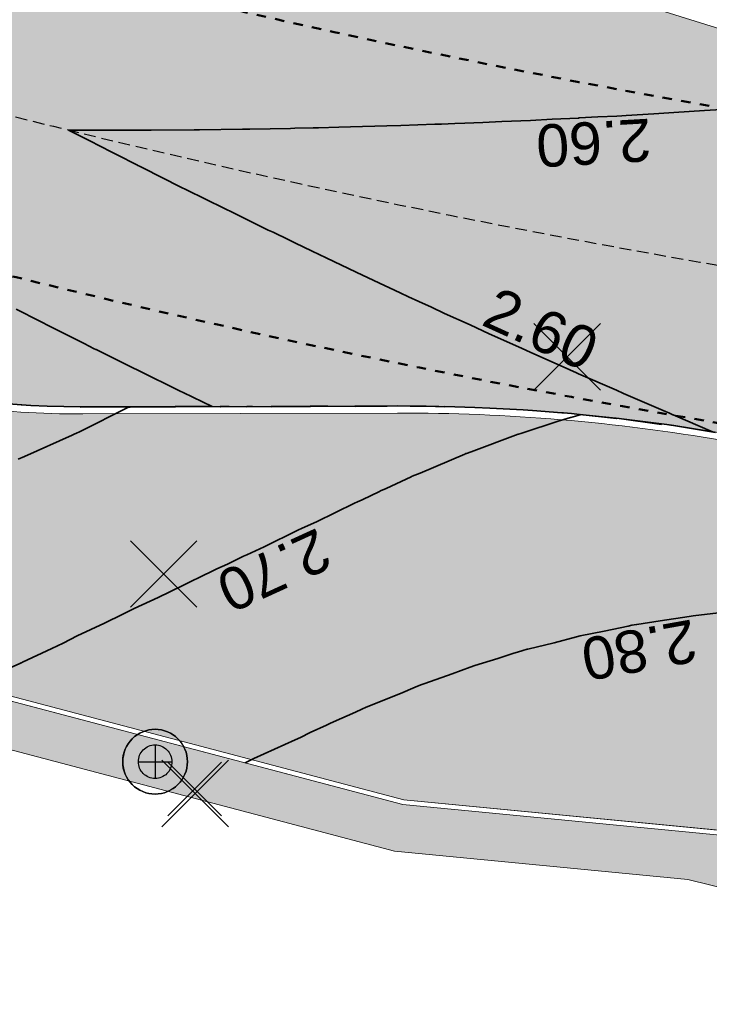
# Model space of a CAD drawing. Header units: metres. Extents: x 538891 to 1080079, y 6588829 to 13178720.
# Tile 14 of 256: x 539018 to 539033, y 6589509 to 6589530. Entities that reach past the tile are written whole.
import ezdxf

# ---------------------------------------------------------------- set-up
doc = ezdxf.new("R2010")
doc.units = ezdxf.units.M
doc.header["$LTSCALE"] = 0.4
doc.linetypes.add('#16_019061_PP_TL_liiklusskeem$0$DASHED2', pattern=[0.9375, 0.625, -0.3125])
doc.linetypes.add('#16_019061_PP_TL_liiklusskeem$0$VIA31', pattern=[1, 0.5, -0.5])
doc.layers.add('KOLDE PST', color=7, linetype='Continuous')
doc.styles.add('Swis721 Lt BT', font='swissl.ttf')

# ---------------------------------------------------------------- blocks, each defined once
blk = doc.blocks.new('#9_019061_PP_TL (2D)')
at = {"linetype": 'Continuous', "lineweight": 0, "true_color": 0xadadad}
h = blk.add_hatch(color=253, dxfattribs=at)
edge = h.paths.add_edge_path()
edge.add_arc((539039.415, 6589463.244), 48.4, 76.1419, 84.509, ccw=False)
edge.add_line((539051.008, 6589510.235), (539051.727, 6589513.148))
edge.add_arc((539052.469, 6589516.158), 3.1, 170.1614, 256.1419, ccw=False)
edge.add_line((539049.415, 6589516.688), (539049.62, 6589517.873))
edge.add_line((539049.62, 6589517.873), (539044.792, 6589518.71))
edge.add_line((539044.792, 6589518.71), (539032.885, 6589520.775))
edge.add_arc((539026.075, 6589481.511), 39.85, 80.1614, 90.163)
edge.add_line((539025.962, 6589521.361), (539019.274, 6589521.342))
edge.add_arc((539019.217, 6589541.492), 20.15, 255.2149, 270.1631, ccw=False)
edge.add_line((539014.074, 6589522.009), (538990.079, 6589528.342))
edge.add_arc((538997.773, 6589557.494), 30.15, 245.4624, 255.2149, ccw=False)
edge.add_line((538985.252, 6589530.067), (538975.917, 6589534.329))
edge.add_arc((538959.367, 6589498.078), 39.85, 65.4624, 75.2149)
edge.add_line((538969.537, 6589536.608), (538931.021, 6589546.774))
edge.add_arc((538931.824, 6589549.82), 3.15, 164.5662, 255.2149, ccw=False)
edge.add_line((538928.788, 6589550.658), (538938.628, 6589586.3))
edge.add_line((538938.628, 6589586.3), (538942.831, 6589588.869))
edge.add_arc((538938.736, 6589595.567), 7.85, 301.4416, 321.2489)
edge.add_arc((538947.314, 6589588.681), 3.15, 78.0181, 141.249, ccw=False)
edge.add_line((538947.968, 6589591.763), (538954.403, 6589590.397))
edge.add_arc((538954.579, 6589591.228), 0.85, 258.0182, 347.7638)
edge.add_line((538955.41, 6589591.048), (538956.357, 6589595.449))
edge.add_arc((538955.526, 6589595.628), 0.85, 347.8581, 438.0181)
edge.add_line((538955.702, 6589596.459), (538944.39, 6589598.86))
edge.add_arc((538944.805, 6589600.816), 2, 166.373, 258.0181, ccw=False)
edge.add_line((538942.862, 6589601.288), (538942.897, 6589601.434))
edge.add_line((538942.897, 6589601.434), (538939.981, 6589602.317))
edge.add_line((538939.981, 6589602.317), (538936.596, 6589591.647))
edge.add_arc((538934.689, 6589592.252), 2, 257.0112, 342.3976, ccw=False)
edge.add_line((538934.24, 6589590.303), (538929.973, 6589591.287))
edge.add_line((538929.973, 6589591.287), (538929.257, 6589588.18))
edge.add_line((538929.257, 6589588.18), (538933.27, 6589587.173))
edge.add_arc((538932.783, 6589585.233), 2, -15.4338, 75.9142, ccw=False)
edge.add_line((538934.711, 6589584.701), (538931.544, 6589573.229))
edge.add_arc((538929.616, 6589573.761), 2, 256.6726, 344.5662, ccw=False)
edge.add_line((538929.155, 6589571.815), (538927.88, 6589572.117))
edge.add_line((538927.88, 6589572.117), (538926.681, 6589567.055))
edge.add_arc((538925.926, 6589564.151), 3, -15.4338, 75.422, ccw=False)
edge.add_line((538928.818, 6589563.353), (538925.785, 6589552.369))
edge.add_arc((538923.857, 6589552.901), 2, 254.5511, 344.5662, ccw=False)
edge.add_line((538923.324, 6589550.973), (538917.242, 6589552.654))
edge.add_line((538917.242, 6589552.654), (538916.4, 6589549.609))
edge.add_line((538916.4, 6589549.609), (538921.508, 6589548.26))
edge.add_arc((538920.742, 6589545.359), 3, -10.4247, 75.2103, ccw=False)
edge.add_line((538923.693, 6589544.817), (538922.88, 6589540.4))
edge.add_line((538922.88, 6589540.4), (538922.407, 6589538.786))
edge.add_line((538922.407, 6589538.786), (538925.473, 6589537.887))
edge.add_arc((538927.373, 6589537.264), 2, 74.5662, 161.8389, ccw=False)
edge.add_line((538927.905, 6589539.192), (538945.043, 6589534.461))
edge.add_line((538945.043, 6589534.461), (538951.502, 6589532.836))
edge.add_line((538951.502, 6589532.836), (539026.095, 6589513.148))
edge.add_line((539026.095, 6589513.148), (539044.047, 6589511.422))
at = {"linetype": 'Continuous', "lineweight": 0, "true_color": 0xd6d6d6}
h = blk.add_hatch(color=254, dxfattribs=at)
h.paths.add_polyline_path([(538956.619, 6589596.418), (538956.399, 6589594.931), (538955.557, 6589591.017), (538954.133, 6589584.398), (538946.055, 6589550.904), (538946.132, 6589549.477), (538946.401, 6589548.074), (538946.857, 6589546.721), (538947.493, 6589545.441), (538948.296, 6589544.26), (538949.252, 6589543.199), (538950.343, 6589542.276), (538951.549, 6589541.511), (538969.575, 6589536.753), (538970.396, 6589536.527), (538971.211, 6589536.284), (538972.021, 6589536.023), (538972.826, 6589535.745), (538973.624, 6589535.451), (538974.416, 6589535.139), (538975.201, 6589534.81), (538975.979, 6589534.465), (538985.315, 6589530.203), (538985.898, 6589529.944), (538986.487, 6589529.698), (538987.081, 6589529.464), (538987.68, 6589529.243), (538988.283, 6589529.035), (538988.891, 6589528.839), (538989.502, 6589528.657), (538990.118, 6589528.487), (539013.921, 6589522.205), (539014.577, 6589522.037), (539015.238, 6589521.891), (539015.904, 6589521.768), (539016.573, 6589521.667), (539017.246, 6589521.589), (539017.92, 6589521.534), (539018.597, 6589521.501), (539019.273, 6589521.492), (539025.962, 6589521.511), (539026.834, 6589521.504), (539027.707, 6589521.478), (539028.578, 6589521.433), (539029.449, 6589521.369), (539030.318, 6589521.285), (539031.184, 6589521.183), (539032.049, 6589521.063), (539032.91, 6589520.923), (539044.818, 6589518.86), (539077.297, 6589513.225), (539077.296, 6589513.225), (539079.024, 6589512.918), (539080.749, 6589512.595), (539082.472, 6589512.256), (539084.191, 6589511.902), (539085.907, 6589511.533), (539087.62, 6589511.149), (539089.329, 6589510.749), (539091.034, 6589510.334), (539276.906, 6589464.221), (539339.994, 6589448.57), (539463.228, 6589417.997), (539592.906, 6589386.497), (539593.492, 6589386.288), (539594.022, 6589385.963), (539594.474, 6589385.536), (539594.828, 6589385.025), (539595.069, 6589384.452), (539595.187, 6589383.841), (539595.176, 6589383.219), (539595.038, 6589382.613), (539593.526, 6589378.182), (539596.74, 6589377.664), (539598.091, 6589381.525), (539598.409, 6589382.215), (539598.853, 6589382.833), (539599.405, 6589383.356), (539600.045, 6589383.765), (539600.751, 6589384.046), (539601.498, 6589384.189), (539602.258, 6589384.188), (539603.005, 6589384.044), (539622.839, 6589379.226), (539623.37, 6589379.093), (539623.9, 6589378.953), (539624.427, 6589378.805), (539624.953, 6589378.65), (539625.476, 6589378.489), (539625.997, 6589378.32), (539626.516, 6589378.144), (539627.032, 6589377.96), (539648.614, 6589370.134), (539669.021, 6589365.177), (539681.019, 6589364.914), (539681.156, 6589364.909), (539681.293, 6589364.901), (539681.429, 6589364.888), (539681.565, 6589364.872), (539681.701, 6589364.852), (539681.836, 6589364.829), (539681.97, 6589364.802), (539682.103, 6589364.771), (539700.86, 6589360.159), (539822.143, 6589329.985), (539839.249, 6589325.729), (539975.191, 6589291.908), (539998.095, 6589286.21), (540004.498, 6589284.617), (540014.909, 6589282.027), (540081.531, 6589265.452), (540091.239, 6589263.039), (540093.086, 6589262.702), (540094.957, 6589262.539), (540096.835, 6589262.552), (540098.704, 6589262.742), (540100.546, 6589263.105), (540102.346, 6589263.64), (540104.088, 6589264.342), (540105.757, 6589265.204), (540119.545, 6589273.167), (540135.021, 6589282.105), (540150.081, 6589290.803), (540150.8, 6589291.121), (540151.567, 6589291.295), (540152.353, 6589291.318), (540153.129, 6589291.189), (540153.866, 6589290.913), (540154.535, 6589290.499), (540155.112, 6589289.965), (540155.575, 6589289.329), (540156.315, 6589288.29), (540147.173, 6589305.886), (540145.5, 6589308.993), (540145.786, 6589308.19), (540145.939, 6589307.352), (540145.956, 6589306.5), (540145.835, 6589305.656), (540145.581, 6589304.843), (540145.199, 6589304.081), (540144.7, 6589303.39), (540144.097, 6589302.789), (540139.373, 6589298.966), (540138.753, 6589298.472), (540138.125, 6589297.988), (540137.49, 6589297.514), (540136.847, 6589297.051), (540136.197, 6589296.597), (540135.54, 6589296.154), (540134.875, 6589295.721), (540134.204, 6589295.299), (540108.475, 6589279.397), (540107.332, 6589278.725), (540106.161, 6589278.104), (540104.963, 6589277.536), (540103.741, 6589277.021), (540102.498, 6589276.561), (540101.236, 6589276.155), (540099.957, 6589275.807), (540098.663, 6589275.515), (540097.17, 6589275.246), (540095.667, 6589275.043), (540094.156, 6589274.907), (540092.641, 6589274.838), (540091.124, 6589274.835), (540089.608, 6589274.9), (540088.097, 6589275.031), (540086.593, 6589275.228), (540086.013, 6589275.334), (540071.045, 6589278.067), (540070.735, 6589278.133), (540045.334, 6589284.453), (540008.507, 6589293.615), (539981.797, 6589300.261), (539962.634, 6589305.028), (539854.991, 6589331.808), (539839.266, 6589335.721), (539795.802, 6589346.534), (539779.961, 6589350.475), (539747.852, 6589358.464), (539745.864, 6589358.958), (539683.743, 6589374.413), (539643.801, 6589384.116), (539626.573, 6589388.301), (539624.471, 6589388.811), (539620.584, 6589389.756), (539620.043, 6589389.891), (539619.504, 6589390.034), (539618.967, 6589390.184), (539618.432, 6589390.342), (539617.899, 6589390.508), (539617.369, 6589390.68), (539616.841, 6589390.861), (539616.316, 6589391.048), (539594.781, 6589398.905), (539574.375, 6589403.862), (539564.616, 6589406.232), (539550.32, 6589406.917), (539550.201, 6589406.924), (539550.082, 6589406.934), (539549.964, 6589406.946), (539549.846, 6589406.962), (539549.728, 6589406.98), (539549.611, 6589407.002), (539549.495, 6589407.026), (539549.379, 6589407.052), (539480.217, 6589423.853), (539479.286, 6589424.179), (539478.438, 6589424.681), (539477.705, 6589425.34), (539477.115, 6589426.131), (539476.692, 6589427.021), (539476.451, 6589427.978), (539476.404, 6589428.963), (539476.55, 6589429.938), (539476.921, 6589431.417), (539476.937, 6589431.486), (539476.954, 6589431.554), (539476.971, 6589431.622), (539476.989, 6589431.69), (539477.007, 6589431.758), (539477.025, 6589431.826), (539477.044, 6589431.894), (539477.062, 6589431.962), (539470.257, 6589433.641), (539470.218, 6589433.48), (539469.749, 6589431.55), (539469.425, 6589430.622), (539468.924, 6589429.776), (539468.268, 6589429.044), (539467.481, 6589428.454), (539466.594, 6589428.03), (539465.642, 6589427.787), (539464.66, 6589427.736), (539463.687, 6589427.878), (539425.886, 6589437.255), (539382.408, 6589445.676), (539380.499, 6589446.052), (539378.593, 6589446.44), (539376.689, 6589446.841), (539374.788, 6589447.254), (539372.89, 6589447.68), (539370.994, 6589448.117), (539369.102, 6589448.568), (539367.212, 6589449.03), (539341.679, 6589455.364), (539278.592, 6589471.015), (539243.813, 6589479.643), (539240.016, 6589480.586), (539092.72, 6589517.128), (539090.954, 6589517.558), (539089.184, 6589517.972), (539087.41, 6589518.37), (539085.633, 6589518.752), (539083.852, 6589519.119), (539082.069, 6589519.469), (539080.282, 6589519.804), (539078.492, 6589520.122), (539055.024, 6589524.192), (539045.026, 6589525.939), (539044.509, 6589526.046), (539043.994, 6589526.159), (539043.481, 6589526.279), (539042.969, 6589526.406), (539042.459, 6589526.54), (539041.95, 6589526.68), (539041.444, 6589526.827), (539040.939, 6589526.981), (539020.283, 6589533.423), (539020.124, 6589533.472), (539019.966, 6589533.52), (539019.806, 6589533.567), (539019.647, 6589533.614), (539019.487, 6589533.659), (539019.327, 6589533.704), (539019.167, 6589533.748), (539019.007, 6589533.79), (539001.446, 6589538.425), (539000.921, 6589538.556), (539000.392, 6589538.673), (538999.861, 6589538.775), (538999.327, 6589538.863), (538998.79, 6589538.937), (538998.252, 6589538.996), (538997.713, 6589539.04), (538997.172, 6589539.07), (538990.901, 6589539.331), (538989.82, 6589539.39), (538988.74, 6589539.479), (538987.664, 6589539.597), (538986.592, 6589539.744), (538985.523, 6589539.92), (538984.46, 6589540.125), (538983.403, 6589540.358), (538982.352, 6589540.621), (538976.477, 6589542.171), (538972.357, 6589543.376), (538966.367, 6589545.17), (538965.446, 6589545.541), (538964.553, 6589545.974), (538963.693, 6589546.469), (538962.869, 6589547.022), (538962.085, 6589547.631), (538961.346, 6589548.293), (538960.654, 6589549.004), (538960.014, 6589549.763), (538959.541, 6589550.426), (538959.111, 6589551.118), (538958.725, 6589551.837), (538958.386, 6589552.578), (538958.095, 6589553.339), (538957.853, 6589554.117), (538957.66, 6589554.909), (538957.518, 6589555.711), (538957.352, 6589556.833), (538957.228, 6589557.96), (538957.145, 6589559.091), (538957.105, 6589560.224), (538957.106, 6589561.358), (538957.15, 6589562.491), (538957.235, 6589563.621), (538957.363, 6589564.748), (538957.418, 6589565.229), (538957.476, 6589565.71), (538957.537, 6589566.19), (538957.6, 6589566.67), (538957.666, 6589567.15), (538957.735, 6589567.629), (538957.806, 6589568.108), (538957.881, 6589568.587), (538959.079, 6589575.298), (538962.064, 6589589.129), (538963.31, 6589594.998), (538960.215, 6589595.655)])
h.paths.add_polyline_path([(540045.416, 6589280.49), (540045.226, 6589280.442), (540045.049, 6589280.358), (540044.892, 6589280.241), (540044.76, 6589280.095), (540044.66, 6589279.927), (540044.594, 6589279.742), (540044.546, 6589279.548), (540044.517, 6589279.354), (540044.527, 6589279.159), (540044.575, 6589278.968), (540044.659, 6589278.791), (540044.776, 6589278.634), (540044.922, 6589278.503), (540045.09, 6589278.402), (540045.275, 6589278.336), (540051.097, 6589276.888), (540051.291, 6589276.859), (540051.487, 6589276.869), (540051.677, 6589276.917), (540051.854, 6589277.001), (540052.012, 6589277.118), (540052.143, 6589277.264), (540052.244, 6589277.432), (540052.309, 6589277.617), (540052.358, 6589277.811), (540052.386, 6589278.005), (540052.376, 6589278.201), (540052.328, 6589278.391), (540052.244, 6589278.568), (540052.127, 6589278.725), (540051.982, 6589278.857), (540051.813, 6589278.957), (540051.629, 6589279.023), (540045.806, 6589280.471), (540045.612, 6589280.5)])
h.paths.add_polyline_path([(540147.292, 6589298.631), (540147.101, 6589298.587), (540146.923, 6589298.506), (540141.727, 6589295.505), (540141.568, 6589295.391), (540141.434, 6589295.248), (540141.33, 6589295.081), (540141.261, 6589294.898), (540141.229, 6589294.704), (540141.236, 6589294.508), (540141.28, 6589294.317), (540141.361, 6589294.139), (540141.475, 6589293.98), (540141.618, 6589293.846), (540141.785, 6589293.742), (540141.968, 6589293.673), (540142.162, 6589293.641), (540142.358, 6589293.648), (540142.549, 6589293.692), (540142.727, 6589293.773), (540147.923, 6589296.774), (540148.082, 6589296.888), (540148.216, 6589297.031), (540148.32, 6589297.198), (540148.389, 6589297.381), (540148.421, 6589297.575), (540148.414, 6589297.77), (540148.37, 6589297.961), (540148.289, 6589298.14), (540148.174, 6589298.299), (540148.031, 6589298.433), (540147.865, 6589298.537), (540147.681, 6589298.606), (540147.488, 6589298.638)])
h.paths.add_polyline_path([(539856.185, 6589327.595), (539856.05, 6589327.565), (539855.923, 6589327.511), (539855.808, 6589327.435), (539855.709, 6589327.338), (539855.629, 6589327.225), (539855.571, 6589327.1), (539855.538, 6589326.966), (539855.529, 6589326.828), (539855.546, 6589326.691), (539855.588, 6589326.559), (539855.653, 6589326.437), (539855.74, 6589326.329), (539855.845, 6589326.239), (539855.965, 6589326.17), (539856.696, 6589325.841), (539857.433, 6589325.526), (539858.176, 6589325.226), (539858.925, 6589324.94), (539859.68, 6589324.668), (539860.439, 6589324.411), (539861.203, 6589324.168), (539861.972, 6589323.94), (539925.828, 6589308.054), (539926.022, 6589308.025), (539926.217, 6589308.035), (539926.407, 6589308.083), (539926.585, 6589308.167), (539926.742, 6589308.284), (539926.873, 6589308.43), (539926.974, 6589308.598), (539927.04, 6589308.783), (539927.088, 6589308.977), (539927.116, 6589309.171), (539927.106, 6589309.367), (539927.058, 6589309.557), (539926.974, 6589309.734), (539926.857, 6589309.891), (539926.712, 6589310.022), (539926.543, 6589310.123), (539926.359, 6589310.189), (539856.46, 6589327.579), (539856.323, 6589327.6)])
h.paths.add_polyline_path([(539798.462, 6589341.956), (539798.327, 6589341.926), (539798.2, 6589341.872), (539798.085, 6589341.795), (539797.986, 6589341.699), (539797.906, 6589341.586), (539797.849, 6589341.461), (539797.815, 6589341.327), (539797.806, 6589341.189), (539797.823, 6589341.051), (539797.865, 6589340.92), (539797.931, 6589340.798), (539798.017, 6589340.69), (539798.122, 6589340.6), (539798.242, 6589340.531), (539798.973, 6589340.202), (539799.71, 6589339.887), (539800.454, 6589339.587), (539801.203, 6589339.3), (539801.957, 6589339.029), (539802.716, 6589338.771), (539803.481, 6589338.529), (539804.249, 6589338.301), (539819.106, 6589334.605), (539819.32, 6589334.574), (539819.535, 6589334.585), (539819.744, 6589334.637), (539819.939, 6589334.73), (539820.112, 6589334.859), (539820.257, 6589335.019), (539820.367, 6589335.204), (539820.439, 6589335.407), (539820.471, 6589335.62), (539820.46, 6589335.836), (539820.407, 6589336.045), (539820.315, 6589336.239), (539820.186, 6589336.412), (539820.026, 6589336.557), (539819.841, 6589336.668), (539819.638, 6589336.74), (539798.737, 6589341.94), (539798.601, 6589341.961)])
h.paths.add_polyline_path([(539755.286, 6589352.671), (539755.096, 6589352.623), (539754.919, 6589352.539), (539754.762, 6589352.422), (539754.63, 6589352.277), (539754.53, 6589352.109), (539754.464, 6589351.924), (539754.416, 6589351.73), (539754.387, 6589351.536), (539754.397, 6589351.34), (539754.445, 6589351.15), (539754.529, 6589350.973), (539754.646, 6589350.816), (539754.792, 6589350.684), (539754.96, 6589350.584), (539755.145, 6589350.518), (539760.967, 6589349.069), (539761.161, 6589349.041), (539761.357, 6589349.051), (539761.547, 6589349.099), (539761.724, 6589349.183), (539761.881, 6589349.3), (539762.013, 6589349.445), (539762.113, 6589349.614), (539762.179, 6589349.798), (539762.227, 6589349.992), (539762.256, 6589350.186), (539762.246, 6589350.382), (539762.198, 6589350.572), (539762.114, 6589350.749), (539761.997, 6589350.907), (539761.851, 6589351.038), (539761.683, 6589351.138), (539761.498, 6589351.204), (539755.676, 6589352.653), (539755.482, 6589352.681)])
h.paths.add_polyline_path([(539642.542, 6589380.476), (539642.333, 6589380.422), (539642.139, 6589380.329), (539641.967, 6589380.199), (539641.823, 6589380.038), (539641.714, 6589379.853), (539641.642, 6589379.649), (539641.612, 6589379.436), (539641.624, 6589379.22), (539641.678, 6589379.011), (539641.772, 6589378.817), (539641.902, 6589378.645), (539642.062, 6589378.501), (539642.248, 6589378.392), (539642.452, 6589378.321), (539681.41, 6589368.857), (539681.548, 6589368.837), (539681.688, 6589368.843), (539681.825, 6589368.874), (539681.953, 6589368.931), (539682.068, 6589369.01), (539682.166, 6589369.11), (539682.245, 6589369.226), (539682.3, 6589369.354), (539682.331, 6589369.491), (539682.336, 6589369.631), (539682.314, 6589369.769), (539682.268, 6589369.901), (539682.197, 6589370.022), (539682.106, 6589370.128), (539681.996, 6589370.215), (539681.872, 6589370.28), (539680.245, 6589370.933), (539679.455, 6589371.235), (539678.659, 6589371.524), (539677.858, 6589371.799), (539677.053, 6589372.061), (539676.244, 6589372.31), (539675.43, 6589372.544), (539674.613, 6589372.765), (539673.792, 6589372.971), (539642.971, 6589380.458), (539642.757, 6589380.488)])
h.paths.add_polyline_path([(539565.669, 6589399.152), (539565.501, 6589399.089), (539565.354, 6589398.987), (539565.236, 6589398.853), (539565.155, 6589398.694), (539565.114, 6589398.52), (539565.116, 6589398.341), (539565.128, 6589398.247), (539565.153, 6589398.156), (539565.189, 6589398.068), (539565.237, 6589397.986), (539565.296, 6589397.912), (539565.364, 6589397.846), (539565.44, 6589397.79), (539565.524, 6589397.744), (539566.236, 6589397.414), (539566.957, 6589397.101), (539567.684, 6589396.804), (539568.418, 6589396.524), (539569.158, 6589396.261), (539569.905, 6589396.016), (539570.656, 6589395.788), (539571.413, 6589395.577), (539624.038, 6589382.793), (539624.232, 6589382.766), (539624.428, 6589382.777), (539624.618, 6589382.826), (539624.794, 6589382.911), (539624.951, 6589383.029), (539625.081, 6589383.175), (539625.181, 6589383.344), (539625.246, 6589383.529), (539625.293, 6589383.724), (539625.32, 6589383.918), (539625.309, 6589384.113), (539625.26, 6589384.303), (539625.175, 6589384.48), (539625.057, 6589384.636), (539624.911, 6589384.767), (539624.742, 6589384.867), (539624.557, 6589384.931), (539566.023, 6589399.15), (539565.846, 6589399.173)])
h.paths.add_polyline_path([(539480.808, 6589419.797), (539480.673, 6589419.766), (539480.545, 6589419.711), (539480.43, 6589419.633), (539480.332, 6589419.535), (539480.253, 6589419.42), (539480.197, 6589419.293), (539480.165, 6589419.158), (539480.158, 6589419.019), (539480.177, 6589418.881), (539480.222, 6589418.75), (539480.29, 6589418.628), (539480.379, 6589418.522), (539480.486, 6589418.433), (539480.608, 6589418.366), (539481.431, 6589418.017), (539482.26, 6589417.682), (539483.095, 6589417.363), (539483.935, 6589417.059), (539484.781, 6589416.77), (539485.633, 6589416.497), (539486.489, 6589416.239), (539487.349, 6589415.997), (539515.455, 6589409.17), (539515.669, 6589409.14), (539515.884, 6589409.152), (539516.093, 6589409.206), (539516.287, 6589409.299), (539516.46, 6589409.429), (539516.603, 6589409.59), (539516.713, 6589409.775), (539516.784, 6589409.979), (539516.814, 6589410.192), (539516.802, 6589410.408), (539516.748, 6589410.617), (539516.654, 6589410.811), (539516.525, 6589410.983), (539516.364, 6589411.127), (539516.178, 6589411.236), (539515.975, 6589411.307), (539481.084, 6589419.783), (539480.947, 6589419.803)])
h.paths.add_polyline_path([(539411.518, 6589436.162), (539411.379, 6589436.121), (539411.251, 6589436.053), (539411.138, 6589435.963), (539411.045, 6589435.852), (539410.975, 6589435.726), (539410.93, 6589435.588), (539410.913, 6589435.444), (539410.924, 6589435.3), (539410.961, 6589435.161), (539411.026, 6589435.031), (539411.113, 6589434.916), (539411.221, 6589434.82), (539411.346, 6589434.747), (539411.482, 6589434.698), (539424.542, 6589431.459), (539429.395, 6589430.255), (539429.589, 6589430.226), (539429.785, 6589430.236), (539429.975, 6589430.284), (539430.152, 6589430.369), (539430.309, 6589430.486), (539430.44, 6589430.631), (539430.541, 6589430.8), (539430.606, 6589430.984), (539430.654, 6589431.178), (539430.682, 6589431.373), (539430.672, 6589431.568), (539430.624, 6589431.759), (539430.54, 6589431.936), (539430.423, 6589432.093), (539430.278, 6589432.225), (539430.11, 6589432.326), (539429.925, 6589432.392), (539425.084, 6589433.591), (539411.805, 6589436.163), (539411.661, 6589436.176)])
at = {"color": 251, "linetype": 'Continuous', "lineweight": 9, "true_color": 0x5b5b5b, "flags": 128}
for points in [[(539049.62, 6589517.873), (539044.792, 6589518.71), (539032.885, 6589520.775, 0.043668), (539025.962, 6589521.361), (539019.274, 6589521.342, -0.065316), (539014.074, 6589522.009), (538990.079, 6589528.342, -0.042579), (538985.252, 6589530.067), (538975.917, 6589534.329, 0.042579), (538969.537, 6589536.608), (538931.021, 6589546.774, -0.417533)], [(538951.502, 6589532.836), (539026.095, 6589513.148), (539044.047, 6589511.422), (539044.047, 6589511.422, -0.036525), (539051.008, 6589510.235)]]:
    blk.add_lwpolyline(points, format="xyb", dxfattribs=at)
at = {"color": 1, "linetype": 'Continuous', "lineweight": 9, "true_color": 0xff0000, "flags": 128}
for points in [[(538964.111, 6589598.412), (538963.576, 6589596.251), (538963.102, 6589594.02), (538962.161, 6589589.62), (538959.079, 6589575.298), (538957.881, 6589568.587, 0.011234), (538957.363, 6589564.748, 0.074268), (538957.518, 6589555.711, 0.127551), (538960.014, 6589549.763, 0.139923), (538966.367, 6589545.17), (538976.477, 6589542.171), (538982.352, 6589540.621, 0.054191), (538990.901, 6589539.331), (538997.172, 6589539.07, -0.05419), (539001.446, 6589538.425), (539019.007, 6589533.79, -0.01107), (539020.283, 6589533.423), (539040.939, 6589526.981, 0.032664), (539046.014, 6589525.755), (539078.492, 6589520.122, -0.017867), (539092.72, 6589517.128), (539214.803, 6589486.841), (539219.655, 6589485.637), (539240.016, 6589480.586)], [(539592.871, 6589386.351), (539463.192, 6589417.852), (539427.485, 6589426.71), (539423.603, 6589427.673), (539373.221, 6589440.172), (539339.958, 6589448.425), (539310.84, 6589455.648), (539305.987, 6589456.852), (539276.87, 6589464.076), (539217.897, 6589478.706), (539213.044, 6589479.91), (539090.998, 6589510.188, 0.017867), (539077.27, 6589513.077), (539049.719, 6589517.856), (539044.792, 6589518.71), (539032.885, 6589520.775, 0.043668), (539025.962, 6589521.361), (539019.274, 6589521.342, -0.065316), (539014.074, 6589522.009), (538990.079, 6589528.342, -0.042579), (538985.252, 6589530.067), (538975.917, 6589534.329, 0.042579), (538969.537, 6589536.608), (538947.188, 6589542.507)], [(539592.906, 6589386.497), (539463.228, 6589417.997), (539427.521, 6589426.856), (539423.639, 6589427.819), (539373.257, 6589440.318), (539339.994, 6589448.57), (539310.876, 6589455.794), (539306.023, 6589456.998), (539276.906, 6589464.221), (539217.933, 6589478.852), (539213.08, 6589480.056), (539091.034, 6589510.334, 0.017867), (539077.296, 6589513.225), (539049.744, 6589518.003), (539044.818, 6589518.858), (539032.91, 6589520.923, 0.043668), (539025.962, 6589521.511), (539019.273, 6589521.492, -0.065316), (539014.113, 6589522.154), (538990.118, 6589528.487, -0.042579), (538985.315, 6589530.203), (538975.979, 6589534.465, 0.042579), (538969.575, 6589536.753), (538947.226, 6589542.652)]]:
    blk.add_lwpolyline(points, format="xyb", dxfattribs=at)
at = {"color": 5, "linetype": 'Continuous', "lineweight": 35, "true_color": 0x0000ff, "flags": 128}
for points in [[(539017.693, 6589521.554), (539018.176, 6589521.519), (539018.521, 6589521.507), (539018.521, 6589521.51), (539019.227, 6589521.492), (539019.239, 6589521.489), (539019.239, 6589521.492), (539019.273, 6589521.492), (539019.512, 6589521.49), (539019.513, 6589521.492), (539020.283, 6589521.495), (539020.44, 6589521.494), (539020.44, 6589521.495), (539021.337, 6589521.498), (539021.398, 6589521.497), (539021.398, 6589521.498), (539022.022, 6589521.5), (539021.405, 6589521.798), (539021.405, 6589521.798), (539021.347, 6589521.827), (539020.46, 6589522.261), (539020.327, 6589522.328), (539019.561, 6589522.707), (539019.552, 6589522.711), (539019.519, 6589522.727), (539019.304, 6589522.837), (539018.582, 6589523.199), (539018.367, 6589523.309), (539017.86, 6589523.566)], [(539017.901, 6589520.381), (539018.036, 6589520.438), (539019.048, 6589520.891), (539019.09, 6589520.91), (539019.093, 6589520.911), (539019.141, 6589520.935), (539019.142, 6589520.936), (539019.205, 6589520.965), (539020.25, 6589521.484), (539020.251, 6589521.485), (539020.278, 6589521.484), (539020.28, 6589521.494), (539020.283, 6589521.494), (539021.236, 6589521.488), (539021.238, 6589521.497), (539021.337, 6589521.497), (539022.194, 6589521.492), (539022.196, 6589521.5), (539022.388, 6589521.5), (539022.761, 6589521.494), (539022.762, 6589521.501), (539022.878, 6589521.502), (539023.277, 6589521.496), (539023.278, 6589521.503), (539023.437, 6589521.503), (539024.106, 6589521.499), (539024.107, 6589521.505), (539024.483, 6589521.506), (539025.06, 6589521.503), (539025.061, 6589521.508), (539025.528, 6589521.509), (539025.74, 6589521.505), (539025.741, 6589521.51), (539025.962, 6589521.511), (539026.233, 6589521.505), (539026.234, 6589521.509), (539026.569, 6589521.508), (539026.966, 6589521.494), (539026.967, 6589521.498), (539027.603, 6589521.482), (539027.919, 6589521.463), (539027.919, 6589521.466), (539028.631, 6589521.429), (539028.825, 6589521.412), (539028.826, 6589521.415), (539029.449, 6589521.368), (539029.487, 6589521.363), (539029.488, 6589521.365), (539029.653, 6589521.351), (539029.823, 6589521.332), (539029.823, 6589521.333), (539030.668, 6589521.246), (539030.775, 6589521.232), (539030.775, 6589521.233), (539031.679, 6589521.117), (539031.684, 6589521.116), (539031.78, 6589521.102), (539031.829, 6589521.094), (539031.829, 6589521.094), (539032.649, 6589520.964), (539031.818, 6589521.323), (539031.812, 6589521.326), (539031.722, 6589521.364), (539031.65, 6589521.396), (539030.763, 6589521.778), (539030.611, 6589521.845), (539029.808, 6589522.195), (539029.763, 6589522.215), (539029.618, 6589522.279), (539029.417, 6589522.369), (539028.856, 6589522.618), (539028.534, 6589522.764), (539027.908, 6589523.045), (539027.501, 6589523.231), (539026.962, 6589523.476), (539026.684, 6589523.605), (539026.412, 6589523.73), (539026.197, 6589523.83), (539026.02, 6589523.912), (539025.455, 6589524.178), (539025.082, 6589524.352), (539024.447, 6589524.655), (539024.146, 6589524.797), (539023.783, 6589524.972), (539023.649, 6589525.036), (539023.318, 6589525.197), (539023.215, 6589525.246), (539022.46, 6589525.616), (539022.286, 6589525.7), (539021.481, 6589526.099), (539021.361, 6589526.158), (539020.549, 6589526.566), (539020.48, 6589526.6), (539020.443, 6589526.619), (539020.44, 6589526.62), (539019.547, 6589527.074), (539019.522, 6589527.087), (539018.975, 6589527.368), (539019.589, 6589527.366), (539019.614, 6589527.366), (539020.617, 6589527.367), (539020.619, 6589527.367), (539020.662, 6589527.368), (539020.727, 6589527.368), (539021.643, 6589527.374), (539021.752, 6589527.376), (539022.667, 6589527.387), (539022.821, 6589527.39), (539023.691, 6589527.404), (539023.781, 6589527.407), (539024.168, 6589527.414), (539024.283, 6589527.418), (539024.713, 6589527.427), (539024.961, 6589527.435), (539025.734, 6589527.456), (539026.031, 6589527.467), (539026.754, 6589527.49), (539026.893, 6589527.495), (539027.178, 6589527.505), (539027.388, 6589527.514), (539027.772, 6589527.529), (539028.175, 6589527.548), (539028.789, 6589527.573), (539029.249, 6589527.597), (539029.804, 6589527.623), (539029.822, 6589527.624), (539030.214, 6589527.646), (539030.616, 6589527.666), (539030.723, 6589527.673), (539030.818, 6589527.678), (539031.402, 6589527.714), (539031.831, 6589527.738), (539032.482, 6589527.782), (539032.842, 6589527.804)], [(539032.716, 6589520.945), (539031.779, 6589521.102), (539031.767, 6589521.103), (539031.679, 6589521.116), (539031.57, 6589521.13), (539031.568, 6589521.121), (539030.668, 6589521.246), (539030.617, 6589521.251), (539030.615, 6589521.242), (539029.839, 6589521.329), (539029.838, 6589521.321), (539029.645, 6589521.27), (539029.637, 6589521.268), (539029.637, 6589521.268), (539029.422, 6589521.204), (539029.418, 6589521.203), (539029.416, 6589521.202), (539028.579, 6589520.93), (539028.534, 6589520.916), (539028.525, 6589520.912), (539027.523, 6589520.538), (539027.426, 6589520.505), (539027.412, 6589520.5), (539027.393, 6589520.491), (539026.441, 6589520.086), (539026.271, 6589520.018), (539026.25, 6589520.008), (539025.72, 6589519.761), (539025.596, 6589519.707), (539025.575, 6589519.697), (539025.212, 6589519.522), (539025.111, 6589519.476), (539025.05, 6589519.446), (539024.241, 6589519.055), (539023.939, 6589518.918), (539023.846, 6589518.873), (539023.128, 6589518.523), (539022.758, 6589518.354), (539022.689, 6589518.321), (539022.347, 6589518.153), (539022.125, 6589518.051), (539022.053, 6589518.016), (539021.779, 6589517.882), (539021.568, 6589517.785), (539021.385, 6589517.695), (539020.877, 6589517.445), (539020.368, 6589517.21), (539020.124, 6589517.09), (539019.74, 6589516.9), (539019.158, 6589516.63), (539018.856, 6589516.479), (539018.618, 6589516.361), (539017.993, 6589516.07), (539017.976, 6589516.062), (539017.969, 6589516.058), (539017.939, 6589516.044), (539017.54, 6589515.865)], [(539032.969, 6589517.142), (539032.539, 6589517.09), (539032.239, 6589517.054), (539032.157, 6589517.042), (539031.539, 6589516.949), (539031.046, 6589516.874), (539031.039, 6589516.873), (539030.986, 6589516.864), (539030.938, 6589516.856), (539030.861, 6589516.84), (539030.349, 6589516.732), (539029.842, 6589516.635), (539029.76, 6589516.613), (539029.286, 6589516.487), (539028.731, 6589516.351), (539028.714, 6589516.346), (539028.624, 6589516.319), (539028.507, 6589516.286), (539028.434, 6589516.263), (539028.095, 6589516.152), (539027.603, 6589516.003), (539027.503, 6589515.966), (539027.125, 6589515.825), (539026.543, 6589515.621), (539026.457, 6589515.592), (539026.338, 6589515.541), (539026.025, 6589515.408), (539025.292, 6589515.115), (539025.201, 6589515.073), (539025.065, 6589515.009), (539024.602, 6589514.806), (539024.526, 6589514.77), (539024.453, 6589514.735), (539024.107, 6589514.578), (539023.897, 6589514.477), (539023.785, 6589514.422), (539022.911, 6589514.025), (539022.724, 6589513.934)]]:
    blk.add_lwpolyline(points, dxfattribs=at)
at = {"color": 144, "linetype": 'Continuous', "lineweight": 9, "true_color": 0x007299, "flags": 128}
for points in [[(538951.476, 6589532.739), (539026.077, 6589513.049), (539036.696, 6589512.028), (539044.037, 6589511.323, -0.036525), (539050.984, 6589510.138)], [(538951.502, 6589532.836), (539026.095, 6589513.148), (539036.705, 6589512.128), (539044.047, 6589511.422, -0.036525), (539051.008, 6589510.235)]]:
    blk.add_lwpolyline(points, format="xyb", dxfattribs=at)
at = {"color": 5, "true_color": 0x0000ff, "char_height": 0.9, "attachment_point": 8, "line_spacing_factor": 1.004016, "style": 'Swis721 Lt BT'}
for s, insert, rotation in [('2.60', (539030.104, 6589527.555), 183.2416), ('2.60', (539028.82, 6589522.727), 335.6234), ('2.70', (539023.148, 6589518.439), 204.5569), ('2.80', (539031.015, 6589516.783), 190.1032)]:
    blk.add_mtext(s, dxfattribs=dict(at, insert=insert, rotation=rotation))
blk = doc.blocks.new('KOLDE PST TL')
at = {"color": 7}
blk.add_blockref('#9_019061_PP_TL (2D)', (0, 0), dxfattribs=at)
blk = doc.blocks.new('#13_Kolde pst HP -xref$0$likvideeritav')
at = {"color": 1, "linetype": 'Continuous', "lineweight": 25, "true_color": 0xff0000}
for p, q in [((0.707, -0.707), (-0.707, 0.707)), ((0.707, 0.707), (-0.707, -0.707))]:
    blk.add_line(p, q, dxfattribs=at)
blk = doc.blocks.new('#13_KOLDE TAIM (2D)')
at = {"linetype": 'Continuous', "lineweight": 0, "true_color": 0xc4f877}
h = blk.add_hatch(color=71, dxfattribs=at)
edge = h.paths.add_edge_path()
edge.add_line((539092.358, 6589496.615), (539092.357, 6589496.615))
edge.add_line((539092.357, 6589496.615), (539092.633, 6589499.1))
edge.add_line((539092.633, 6589499.1), (539080.886, 6589500.403))
edge.add_arc((539086.589, 6589551.788), 51.7, 246.5731, 263.6668, ccw=False)
edge.add_line((539066.035, 6589504.349), (539058.618, 6589507.563))
edge.add_arc((539039.415, 6589463.244), 48.3, 66.5731, 76.1419)
edge.add_arc((539039.415, 6589463.244), 48.3, 76.1419, 84.509)
edge.add_line((539044.037, 6589511.323), (539036.696, 6589512.028))
edge.add_line((539036.696, 6589512.028), (539026.077, 6589513.049))
edge.add_line((539026.077, 6589513.049), (538951.591, 6589532.709))
edge.add_line((538951.591, 6589532.709), (538951.36, 6589531.735))
edge.add_line((538951.36, 6589531.735), (538985.626, 6589522.691))
edge.add_line((538985.626, 6589522.691), (538985.632, 6589522.346))
edge.add_line((538985.632, 6589522.346), (538989.116, 6589521.461))
edge.add_line((538989.116, 6589521.461), (538989.99, 6589521.221))
edge.add_line((538989.99, 6589521.221), (538990.499, 6589521.405))
edge.add_line((538990.499, 6589521.405), (539025.9, 6589512.062))
edge.add_line((539025.9, 6589512.062), (539032.126, 6589511.463))
edge.add_line((539032.126, 6589511.463), (539034.168, 6589510.96))
edge.add_line((539034.168, 6589510.96), (539034.144, 6589510.752))
edge.add_line((539034.144, 6589510.752), (539035.77, 6589510.565))
edge.add_line((539035.77, 6589510.565), (539038.333, 6589509.933))
edge.add_line((539038.333, 6589509.933), (539038.923, 6589510.81))
edge.add_line((539038.923, 6589510.81), (539043.942, 6589510.327))
edge.add_arc((539039.415, 6589463.244), 47.3, 76.1419, 84.509, ccw=False)
edge.add_arc((539039.415, 6589463.244), 47.3, 66.5731, 76.1419, ccw=False)
edge.add_line((539058.221, 6589506.645), (539065.637, 6589503.432))
edge.add_arc((539086.589, 6589551.788), 52.7, 246.5731, 263.6668)
edge.add_line((539080.776, 6589499.409), (539091.529, 6589498.216))
edge.add_line((539091.529, 6589498.216), (539091.253, 6589495.731))
edge.add_line((539091.253, 6589495.731), (539092.266, 6589495.619))
edge.add_line((539092.266, 6589495.619), (539092.358, 6589496.615))
at = {"color": 71, "linetype": 'Continuous', "lineweight": 5, "true_color": 0xc4f877, "flags": 128}
blk.add_lwpolyline([(539050.984, 6589510.138, 0.036525), (539044.037, 6589511.323), (539036.696, 6589512.028), (539026.077, 6589513.049), (538951.591, 6589532.709), (538951.36, 6589531.735), (538985.626, 6589522.691), (538985.632, 6589522.346), (538989.116, 6589521.461), (538989.99, 6589521.221), (538990.499, 6589521.405), (539025.9, 6589512.062), (539032.126, 6589511.463), (539034.168, 6589510.96), (539034.144, 6589510.752), (539035.77, 6589510.565), (539038.333, 6589509.933), (539038.923, 6589510.81), (539043.942, 6589510.327, -0.036525), (539050.745, 6589509.168, -0.041776)], format="xyb", dxfattribs=at)
at = {"color": 1, "true_color": 0xff0000}
for p in [(539029.563, 6589522.556), (539020.993, 6589517.945), (539021.662, 6589513.286)]:
    blk.add_blockref('#13_Kolde pst HP -xref$0$likvideeritav', p, dxfattribs=at)
blk = doc.blocks.new('Kolde pst Taim')
at = {"color": 13, "true_color": 0xff4646}
blk.add_blockref('#13_KOLDE TAIM (2D)', (0, 0), dxfattribs=at)
blk = doc.blocks.new('#15_019061_PP_ELV-4-01_v01_Puhas$0$A$C2D7D09D12')
at = {"color": 1, "linetype": 'Continuous', "lineweight": 25, "true_color": 0xff0000}
for p, q in [((0.035, 0.035), (1.171, 1.171)), ((0.035, 1.171), (1.171, 0.035))]:
    blk.add_line(p, q, dxfattribs=at)
blk = doc.blocks.new('#15_Kolde pst ELV-3 (2D)')
at = {"color": 1, "linetype": 'Continuous', "lineweight": 25, "true_color": 0xff0000}
for p, q in [((539020.812, 6589514.316), (539020.812, 6589513.604)), ((539020.456, 6589513.96), (539021.168, 6589513.96))]:
    blk.add_line(p, q, dxfattribs=at)
at = {"color": 1, "linetype": 'Continuous', "lineweight": 25, "true_color": 0xff0000, "flags": 128}
for points in [[(539021.499, 6589513.96), (539021.496, 6589513.893), (539021.486, 6589513.826), (539021.47, 6589513.761), (539021.447, 6589513.697), (539021.418, 6589513.636), (539021.383, 6589513.578), (539021.343, 6589513.524), (539021.298, 6589513.474), (539021.248, 6589513.429), (539021.194, 6589513.389), (539021.136, 6589513.354), (539021.075, 6589513.325), (539021.011, 6589513.302), (539020.946, 6589513.286), (539020.879, 6589513.276), (539020.812, 6589513.273), (539020.744, 6589513.276), (539020.677, 6589513.286), (539020.612, 6589513.302), (539020.548, 6589513.325), (539020.487, 6589513.354), (539020.43, 6589513.389), (539020.375, 6589513.429), (539020.325, 6589513.474), (539020.28, 6589513.524), (539020.24, 6589513.578), (539020.205, 6589513.636), (539020.176, 6589513.697), (539020.154, 6589513.761), (539020.137, 6589513.826), (539020.127, 6589513.893), (539020.124, 6589513.96), (539020.127, 6589514.028), (539020.137, 6589514.094), (539020.154, 6589514.16), (539020.176, 6589514.224), (539020.205, 6589514.285), (539020.24, 6589514.342), (539020.28, 6589514.397), (539020.325, 6589514.447), (539020.375, 6589514.492), (539020.43, 6589514.532), (539020.487, 6589514.567), (539020.548, 6589514.596), (539020.612, 6589514.618), (539020.677, 6589514.635), (539020.744, 6589514.645), (539020.812, 6589514.648), (539020.879, 6589514.645), (539020.946, 6589514.635), (539021.011, 6589514.618), (539021.075, 6589514.596), (539021.136, 6589514.567), (539021.194, 6589514.532), (539021.248, 6589514.492), (539021.298, 6589514.447), (539021.343, 6589514.397), (539021.383, 6589514.342), (539021.418, 6589514.285), (539021.447, 6589514.224), (539021.47, 6589514.16), (539021.486, 6589514.094), (539021.496, 6589514.028)], [(539021.168, 6589513.96), (539021.166, 6589513.925), (539021.161, 6589513.891), (539021.152, 6589513.857), (539021.14, 6589513.824), (539021.126, 6589513.793), (539021.108, 6589513.763), (539021.087, 6589513.735), (539021.063, 6589513.709), (539021.037, 6589513.685), (539021.009, 6589513.664), (539020.979, 6589513.646), (539020.948, 6589513.631), (539020.915, 6589513.62), (539020.881, 6589513.611), (539020.847, 6589513.606), (539020.812, 6589513.604), (539020.777, 6589513.606), (539020.742, 6589513.611), (539020.708, 6589513.62), (539020.675, 6589513.631), (539020.644, 6589513.646), (539020.614, 6589513.664), (539020.586, 6589513.685), (539020.56, 6589513.709), (539020.537, 6589513.735), (539020.516, 6589513.763), (539020.498, 6589513.793), (539020.483, 6589513.824), (539020.471, 6589513.857), (539020.463, 6589513.891), (539020.457, 6589513.925), (539020.456, 6589513.96), (539020.457, 6589513.995), (539020.463, 6589514.03), (539020.471, 6589514.064), (539020.483, 6589514.097), (539020.498, 6589514.128), (539020.516, 6589514.158), (539020.537, 6589514.186), (539020.56, 6589514.212), (539020.586, 6589514.235), (539020.614, 6589514.256), (539020.644, 6589514.274), (539020.675, 6589514.289), (539020.708, 6589514.301), (539020.742, 6589514.309), (539020.777, 6589514.315), (539020.812, 6589514.316), (539020.847, 6589514.315), (539020.881, 6589514.309), (539020.915, 6589514.301), (539020.948, 6589514.289), (539020.979, 6589514.274), (539021.009, 6589514.256), (539021.037, 6589514.235), (539021.063, 6589514.212), (539021.087, 6589514.186), (539021.108, 6589514.158), (539021.126, 6589514.128), (539021.14, 6589514.097), (539021.152, 6589514.064), (539021.161, 6589514.03), (539021.166, 6589513.995)], [(539021.168, 6589513.96), (539021.166, 6589513.925), (539021.161, 6589513.891), (539021.152, 6589513.857), (539021.14, 6589513.824), (539021.126, 6589513.793), (539021.108, 6589513.763), (539021.087, 6589513.735), (539021.063, 6589513.709), (539021.037, 6589513.685), (539021.009, 6589513.664), (539020.979, 6589513.646), (539020.948, 6589513.631), (539020.915, 6589513.62), (539020.881, 6589513.611), (539020.847, 6589513.606), (539020.812, 6589513.604), (539020.777, 6589513.606), (539020.742, 6589513.611), (539020.708, 6589513.62), (539020.675, 6589513.631), (539020.644, 6589513.646), (539020.614, 6589513.664), (539020.586, 6589513.685), (539020.56, 6589513.709), (539020.537, 6589513.735), (539020.516, 6589513.763), (539020.498, 6589513.793), (539020.483, 6589513.824), (539020.471, 6589513.857), (539020.463, 6589513.891), (539020.457, 6589513.925), (539020.456, 6589513.96), (539020.457, 6589513.995), (539020.463, 6589514.03), (539020.471, 6589514.064), (539020.483, 6589514.097), (539020.498, 6589514.128), (539020.516, 6589514.158), (539020.537, 6589514.186), (539020.56, 6589514.212), (539020.586, 6589514.235), (539020.614, 6589514.256), (539020.644, 6589514.274), (539020.675, 6589514.289), (539020.708, 6589514.301), (539020.742, 6589514.309), (539020.777, 6589514.315), (539020.812, 6589514.316), (539020.847, 6589514.315), (539020.881, 6589514.309), (539020.915, 6589514.301), (539020.948, 6589514.289), (539020.979, 6589514.274), (539021.009, 6589514.256), (539021.037, 6589514.235), (539021.063, 6589514.212), (539021.087, 6589514.186), (539021.108, 6589514.158), (539021.126, 6589514.128), (539021.14, 6589514.097), (539021.152, 6589514.064), (539021.161, 6589514.03), (539021.166, 6589513.995)]]:
    blk.add_lwpolyline(points, close=True, dxfattribs=at)
blk.add_lwpolyline([(539021.499, 6589513.96, 0.414214), (539020.812, 6589514.648, 0.414214), (539020.124, 6589513.96, 0.414214), (539020.812, 6589513.273, 0.414214), (539021.499, 6589513.96)], format="xyb", close=True, dxfattribs=at)
at = {"color": 7}
blk.add_blockref('#15_019061_PP_ELV-4-01_v01_Puhas$0$A$C2D7D09D12', (539021.049, 6589512.777), dxfattribs=at)
blk = doc.blocks.new('Kolde pst EL')
at = {"color": 13, "true_color": 0xff4646}
blk.add_blockref('#15_Kolde pst ELV-3 (2D)', (0, 0), dxfattribs=at)
blk = doc.blocks.new('#16_Kolde TL (2D)')
at = {"color": 7, "linetype": '#16_019061_PP_TL_liiklusskeem$0$VIA31', "lineweight": 50, "flags": 128}
for points in [[(538972.277, 6589543.073), (539016.358, 6589531.438, 0.021587), (539032.945, 6589527.818), (539044.992, 6589525.742)], [(538970.593, 6589536.691), (539014.674, 6589525.057, 0.021587), (539031.817, 6589521.315), (539043.867, 6589519.226)]]:
    blk.add_lwpolyline(points, format="xyb", dxfattribs=at)
at = {"color": 7, "linetype": '#16_019061_PP_TL_liiklusskeem$0$DASHED2', "lineweight": 25, "flags": 128}
blk.add_lwpolyline([(538971.435, 6589539.882), (539015.516, 6589528.248, 0.021587), (539032.381, 6589524.567), (539044.428, 6589522.478)], format="xyb", dxfattribs=at)
blk = doc.blocks.new('Kolde pst märgistus')
at = {"color": 13, "true_color": 0xff4646}
blk.add_blockref('#16_Kolde TL (2D)', (0, 0), dxfattribs=at)

msp = doc.modelspace()

# ---------------------------------------------------------------- block references
at = {"layer": 'KOLDE PST', "color": 7}
for name in ['KOLDE PST TL', 'Kolde pst märgistus', 'Kolde pst Taim', 'Kolde pst EL']:
    msp.add_blockref(name, (0, 0), dxfattribs=at)

doc.saveas('drawing.dxf')
